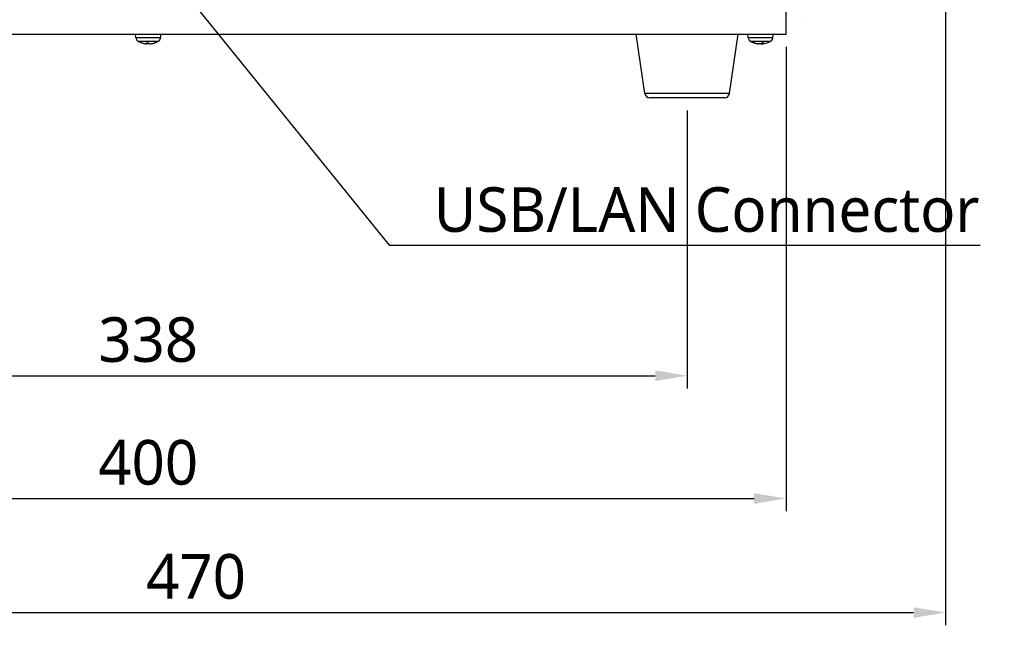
# Model space of a CAD drawing. Header units: millimetres. Extents: x 0 to 2376, y 0 to 1680.
# Tile 10 of 56: x 678 to 987, y 532 to 722. Entities that reach past the tile are written whole.
import ezdxf

# ---------------------------------------------------------------- set-up
doc = ezdxf.new("R2010")
doc.units = ezdxf.units.MM
doc.header["$LTSCALE"] = 0.2
doc.styles.add('Rainbow-4.0 Style', font='malgunsl.ttf')
doc.dimstyles.new('Rainbow-4.0 Style', dxfattribs={"dimtxt": 3.5, "dimasz": 2.5, "dimexe": 1, "dimexo": 1, "dimgap": 1, "dimtad": 1, "dimdsep": 46, "dimtxsty": 'Rainbow-4.0 Style', "dimcen": 0, "dimclrd": 251, "dimclre": 251, "dimclrt": 7, "dimazin": 3, "dimtp": 0.1, "dimtm": 0.1, "dimtfac": 0.61, "dimtmove": 0, "dimatfit": 3, "dimfxl": 1, "dimlwd": -1, "dimlwe": -1, "dimarcsym": 1})

# ---------------------------------------------------------------- blocks, each defined once
blk = doc.blocks.new('A$Cf6b69a49')
for p, q in [((31, 20), (31, 173.5)), ((35.78, 24.5), (35.78, 24.5)), ((-369, 20), (31, 20)), ((-172.91, 18.94), (-173, 20)), ((-172.91, 18.94), (-165.09, 18.94)), ((-165.09, 18.94), (-165, 20)), ((-13.25, 1.31), (-16, 20)), ((13.25, 1.31), (16, 20)), ((19.09, 18.94), (19, 20)), ((19.09, 18.94), (26.91, 18.94)), ((26.91, 18.94), (27, 20)), ((-165.93, 17.67), (-172.07, 17.67)), ((-169.6, 17.29), (-169.04, 17.29)), ((-169.59, 17.29), (-169.03, 17.29)), ((-169.48, 16.95), (-169.46, 17.29)), ((-169.48, 16.95), (-169.45, 17.29)), ((-169.28, 16.95), (-169.25, 17.29)), ((-168.25, 16.95), (-168.25, 16.96)), ((-166.87, 17.29), (-166.82, 17.29)), ((-166.85, 17.29), (-166.77, 17.29)), ((26.07, 17.67), (19.93, 17.67)), ((20.84, 17.29), (21.04, 17.29)), ((20.88, 17.29), (21.06, 17.29)), ((22.2, 16.95), (22.21, 16.99)), ((22.4, 16.94), (22.4, 16.96)), ((23.11, 16.95), (23.1, 17.02)), ((23.51, 16.95), (23.52, 17.28)), ((23.53, 17.29), (24.05, 17.29)), ((23.54, 17.29), (24.06, 17.29)), ((23.6, 16.94), (23.57, 17.29)), ((23.62, 16.95), (23.59, 17.29)), ((13.25, 1.31), (-13.25, 1.31)), ((11.76, 0), (-11.76, 0))]:
    blk.add_line(p, q)
for centre, radius, start, end in [((-171.31, 19.08), 1.6, 185, 241.8273), ((-166.69, 19.08), 1.6, 298.1727, 355), ((20.69, 19.08), 1.6, 185, 241.8273), ((25.31, 19.08), 1.6, 298.1727, 355), ((-169, 23.4), 6.5, 241.8273, 251.5812), ((-169, 23.4), 6.5, 288.4188, 298.1727), ((23, 23.4), 6.5, 241.8273, 260.9062), ((23, 23.4), 6.5, 279.0938, 298.1727), ((-11.76, 1.5), 1.5, 187.3338, 270), ((11.76, 1.5), 1.5, 270, 352.6662)]:
    blk.add_arc(centre, radius, start, end)
for centre, major_axis, ratio, start_param, end_param in [((-168.97, 23.39), (-2.67, -5.92), 0.977246, 0.099666, 0.309754), ((-168.86, 23.39), (-0.57, -6.47), 0.092399, 5.947191, 6.186175), ((-168.86, 23.39), (-0.58, -6.47), 0.193377, 0.122374, 0.332461), ((-169.14, 23.39), (0.58, -6.47), 0.193377, 5.921827, 6.160812), ((-168.99, 23.39), (-4.46, -4.73), 0.9919, 0.857274, 1.096258), ((-169.03, 23.39), (2.67, -5.92), 0.977246, 5.973431, 6.212416), ((23.06, 23.39), (-1.36, -6.36), 0.908859, 6.130882, 6.369866), ((22.96, 23.39), (1.74, -6.26), 0.945816, 5.681388, 5.920372), ((23.13, 23.39), (-0.62, -6.47), 0.407895, 0.144224, 0.383209), ((22.87, 23.39), (0.62, -6.47), 0.407895, 6.099356, 6.138961), ((23.04, 23.39), (-1.74, -6.26), 0.945816, 0.362813, 0.376469), ((22.87, 23.39), (0.6, -6.47), 0.312788, 0.076314, 0.315298), ((22.94, 23.39), (1.36, -6.36), 0.908859, 6.196504, 6.236109)]:
    blk.add_ellipse(centre, major_axis=major_axis, ratio=ratio, start_param=start_param, end_param=end_param)
for points, knots in [([(-169.48, 16.95), (-169.48, 16.95), (-169.49, 16.94), (-169.51, 16.94), (-169.53, 16.94), (-169.59, 16.94), (-169.62, 16.94), (-169.69, 16.94), (-169.72, 16.95), (-169.75, 16.95)], [-0.20360088, -0.20360088, -0.20360088, -0.20360088, -0.1911011, -0.1911011, -0.17860132, -0.17860132, -0.16607721, -0.16607721, -0.15692427, -0.15692427, -0.15692427, -0.15692427]), ([(-169.5, 16.94), (-169.46, 16.94), (-169.43, 16.94), (-169.37, 16.94), (-169.34, 16.94), (-169.3, 16.94), (-169.29, 16.95), (-169.28, 16.95)], [-0.19017972, -0.19017972, -0.19017972, -0.19017972, -0.17860132, -0.17860132, -0.16607721, -0.16607721, -0.15692427, -0.15692427, -0.15692427, -0.15692427]), ([(-168.36, 16.95), (-168.4, 16.95), (-168.45, 16.94), (-168.53, 16.94), (-168.57, 16.94), (-168.63, 16.94), (-168.66, 16.94), (-168.7, 16.94), (-168.71, 16.95), (-168.72, 16.95)], [-0.20360088, -0.20360088, -0.20360088, -0.20360088, -0.1911011, -0.1911011, -0.17860132, -0.17860132, -0.16607721, -0.16607721, -0.15692427, -0.15692427, -0.15692427, -0.15692427]), ([(-168.5, 16.94), (-168.48, 16.94), (-168.46, 16.94), (-168.41, 16.94), (-168.38, 16.94), (-168.31, 16.94), (-168.28, 16.95), (-168.25, 16.95)], [-0.19017972, -0.19017972, -0.19017972, -0.19017972, -0.17860132, -0.17860132, -0.16607721, -0.16607721, -0.15692427, -0.15692427, -0.15692427, -0.15692427]), ([(22.2, 16.95), (22.24, 16.95), (22.28, 16.94), (22.34, 16.94), (22.36, 16.94), (22.39, 16.94), (22.4, 16.94), (22.4, 16.94)], [-0.20360088, -0.20360088, -0.20360088, -0.20360088, -0.1911011, -0.1911011, -0.17860132, -0.17860132, -0.1670188, -0.1670188, -0.1670188, -0.1670188]), ([(22.89, 16.95), (22.88, 16.95), (22.85, 16.94), (22.79, 16.94), (22.75, 16.94), (22.67, 16.94), (22.62, 16.94), (22.55, 16.94), (22.52, 16.95), (22.49, 16.95)], [-0.20360088, -0.20360088, -0.20360088, -0.20360088, -0.1911011, -0.1911011, -0.17860132, -0.17860132, -0.16607721, -0.16607721, -0.15692427, -0.15692427, -0.15692427, -0.15692427]), ([(23.11, 16.95), (23.12, 16.95), (23.15, 16.94), (23.21, 16.94), (23.25, 16.94), (23.33, 16.94), (23.38, 16.94), (23.45, 16.94), (23.48, 16.95), (23.51, 16.95)], [-0.20360088, -0.20360088, -0.20360088, -0.20360088, -0.1911011, -0.1911011, -0.17860132, -0.17860132, -0.16607721, -0.16607721, -0.15692427, -0.15692427, -0.15692427, -0.15692427]), ([(23.8, 16.95), (23.76, 16.95), (23.72, 16.94), (23.66, 16.94), (23.64, 16.94), (23.61, 16.94), (23.6, 16.94), (23.6, 16.94), (23.61, 16.95), (23.62, 16.95)], [-0.20360088, -0.20360088, -0.20360088, -0.20360088, -0.1911011, -0.1911011, -0.17860132, -0.17860132, -0.16607721, -0.16607721, -0.15692427, -0.15692427, -0.15692427, -0.15692427])]:
    blk.add_open_spline(points, degree=3, knots=knots)
for points in [[(-169.59, 17.29), (-169.59, 17.29), (-169.59, 17.29), (-169.6, 17.29)], [(-166.77, 17.29), (-166.79, 17.29), (-166.8, 17.29), (-166.82, 17.29)], [(20.88, 17.29), (20.87, 17.29), (20.85, 17.29), (20.84, 17.29)], [(24.06, 17.29), (24.06, 17.29), (24.05, 17.29), (24.05, 17.29)]]:
    blk.add_open_spline(points, degree=3)
blk = doc.blocks.new('*D53')
at = {"color": 251, "linetype": 'ByBlock', "transparency": 16777216}
for p, q in [((549.79, 693.63), (549.79, 606.47)), ((887.79, 693.63), (887.79, 606.47)), ((559.79, 610.47), (877.79, 610.47))]:
    blk.add_line(p, q, dxfattribs=at)
at = {"color": 251, "transparency": 16777216}
for points in [[(559.79, 612.14), (559.79, 608.8), (549.79, 610.47)], [(877.79, 612.14), (877.79, 608.8), (887.79, 610.47)]]:
    blk.add_solid(points, dxfattribs=at)
at = {"layer": 'Defpoints', "color": 0, "transparency": 16777216}
for p in [(549.79, 697.63), (887.79, 697.63), (887.79, 610.47)]:
    blk.add_point(p, dxfattribs=at)
at = {"color": 7, "transparency": 16777216, "insert": (718.79, 621.71), "char_height": 14, "attachment_point": 5, "style": 'Rainbow-4.0 Style'}
blk.add_mtext('338', dxfattribs=at)
blk = doc.blocks.new('*D54')
at = {"color": 251, "linetype": 'ByBlock', "transparency": 16777216}
for p, q in [((518.79, 713.63), (518.79, 567.97)), ((918.79, 713.63), (918.79, 567.97)), ((528.79, 571.97), (908.79, 571.97))]:
    blk.add_line(p, q, dxfattribs=at)
at = {"color": 251, "transparency": 16777216}
for points in [[(528.79, 573.63), (528.79, 570.3), (518.79, 571.97)], [(908.79, 573.63), (908.79, 570.3), (918.79, 571.97)]]:
    blk.add_solid(points, dxfattribs=at)
at = {"layer": 'Defpoints', "color": 0, "transparency": 16777216}
for p in [(518.79, 717.63), (918.79, 717.63), (918.79, 571.97)]:
    blk.add_point(p, dxfattribs=at)
at = {"color": 7, "transparency": 16777216, "insert": (718.79, 583.21), "char_height": 14, "attachment_point": 5, "style": 'Rainbow-4.0 Style'}
blk.add_mtext('400', dxfattribs=at)
blk = doc.blocks.new('*D61')
at = {"color": 251, "linetype": 'ByBlock', "transparency": 16777216}
for p, q in [((968.79, 824.13), (968.79, 532.2)), ((498.79, 726.87), (498.79, 532.2)), ((508.79, 536.2), (958.79, 536.2))]:
    blk.add_line(p, q, dxfattribs=at)
at = {"color": 251, "transparency": 16777216}
for points in [[(508.79, 537.86), (508.79, 534.53), (498.79, 536.2)], [(958.79, 537.86), (958.79, 534.53), (968.79, 536.2)]]:
    blk.add_solid(points, dxfattribs=at)
at = {"layer": 'Defpoints', "color": 0, "transparency": 16777216}
for p in [(968.79, 828.13), (498.79, 730.87), (968.79, 536.2)]:
    blk.add_point(p, dxfattribs=at)
at = {"color": 7, "transparency": 16777216, "insert": (733.79, 547.44), "char_height": 14, "attachment_point": 5, "style": 'Rainbow-4.0 Style'}
blk.add_mtext('470', dxfattribs=at)

msp = doc.modelspace()

# ---------------------------------------------------------------- block references
msp.add_blockref('A$Cf6b69a49', (887.792, 697.634))

# ---------------------------------------------------------------- texts
at = {"color": 7, "insert": (808.368, 655.39), "char_height": 14, "attachment_point": 7, "style": 'Rainbow-4.0 Style'}
msp.add_mtext('USB/LAN Connector', dxfattribs=at)

# ---------------------------------------------------------------- dimensions: what is measured, and where the dimension line sits
for base, p1, p2, picture, middle in [((968.792, 536.197), (498.792, 730.869), (968.792, 828.134), '*D61', (733.792, 547.44)), ((918.792, 571.967), (518.792, 717.634), (918.792, 717.634), '*D54', (718.792, 583.21)), ((887.792, 610.469), (549.792, 697.634), (887.792, 697.634), '*D53', (718.792, 621.712))]:
    dim = msp.add_linear_dim(base=base, p1=p1, p2=p2, dimstyle='Rainbow-4.0 Style', override={"dimscale": 4})
    dim.commit()
    dim.dimension.update_dxf_attribs({"geometry": picture, "text_midpoint": middle})

# ---------------------------------------------------------------- leaders
at = {"annotation_type": 0, "has_hookline": 1, "hookline_direction": 0, "text_width": 171.35}
msp.add_leader([(723.336, 739.106), (794.368, 651.39), (804.368, 651.39)], dimstyle='Rainbow-4.0 Style', override={"dimscale": 4, "dimgap": 1, "dimtad": 1}, dxfattribs=at)

doc.saveas('drawing.dxf')
